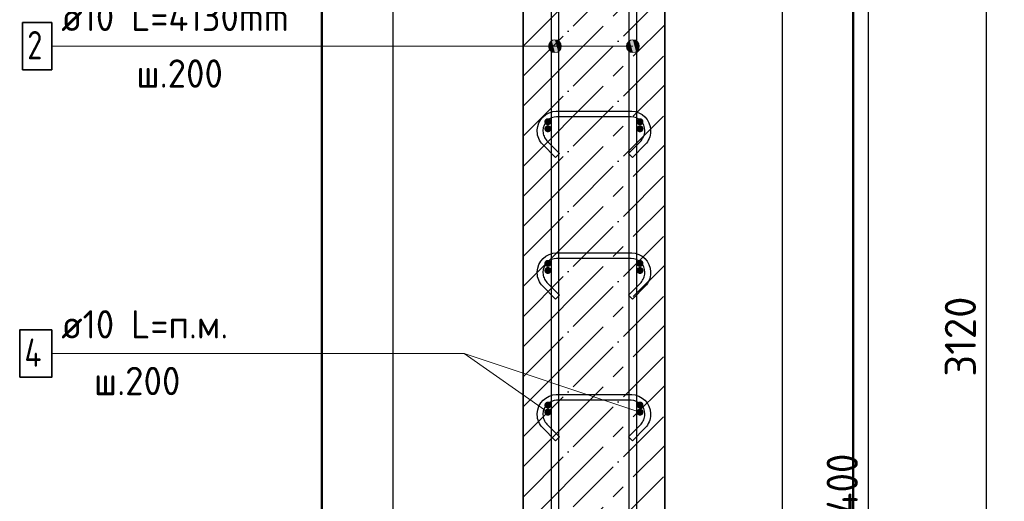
# Model space of a CAD drawing. Header units: millimetres. Extents: x -2995 to 47287, y -2809 to 58122.
# Tile 125 of 143: x 33255 to 34644, y 54603 to 55283. Entities that reach past the tile are written whole.
import ezdxf

# ---------------------------------------------------------------- set-up
doc = ezdxf.new("R2010")
doc.units = ezdxf.units.MM
doc.header["$PDMODE"] = 65
doc.linetypes.add('______11', pattern=[100, 80, -10, 0, -10])
doc.linetypes.add('______5', pattern=[220, 160, -20, 20, -20])
for name, color, linetype, lineweight in [('Standard', 7, 'Continuous', 25), ('Арм.стержн. Арматура края', 96, 'Continuous', 35), ('Арм.стержн. вертикальными 1', 22, 'Continuous', 35), ('Арм.стержн.горизонт. 1', 180, 'Continuous', 35), ('Размерная линия_ общее', 7, 'Continuous', 13)]:
    doc.layers.add(name, color=color, linetype=linetype, lineweight=lineweight)
doc.layers.add('Арм.стержн.Стяжки', color=7, linetype='Continuous', lineweight=35, true_color=0x501e0f)
doc.styles.add('ISOCPEUR', font='ISOCPEUR')
doc.dimstyles.new('DIMSTYLE_3', dxfattribs={"dimtxt": 44, "dimasz": 50, "dimexe": 0, "dimexo": 0, "dimgap": 22, "dimtad": 2, "dimdec": 0, "dimrnd": 5, "dimzin": 12, "dimdsep": 46, "dimtxsty": 'ISOCPEUR', "dimblk1": 'ALL_ML_STRICH', "dimblk2": 'ALL_ML_STRICH', "dimsah": 1, "dimcen": 0, "dimclrd": 7, "dimclre": 256, "dimclrt": 7, "dimadec": 0, "dimazin": 0, "dimtfac": 1, "dimtdec": 0, "dimtix": 1, "dimtmove": 2, "dimatfit": 3, "dimfxl": 0, "dimtzin": 0, "dimlwd": 0, "dimlwe": -3, "dimarcsym": 0})

# ---------------------------------------------------------------- blocks, each defined once
blk = doc.blocks.new('ALL_ML_STRICH')
at = {"color": 0, "linetype": 'ByBlock', "lineweight": -2}
for p, q in [((-0.3, -0.3), (0.3, 0.3)), ((0, -0.5), (0, 0.5)), ((-1, 0), (0.5, 0))]:
    blk.add_line(p, q, dxfattribs=at)
blk = doc.blocks.new('*D414')
at = {"layer": 'DEFPOINTS', "color": 7, "linetype": 'Continuous', "lineweight": 13, "transparency": 33554687}
for p in [(34261.3, 56388.8), (34289.9, 53268.8), (34619.2, 53268.8)]:
    blk.add_point(p, dxfattribs=at)
at = {"layer": 'Размерная линия_ общее', "color": 253, "linetype": 'Continuous', "lineweight": -2, "true_color": 0xa0a0a0, "transparency": 33554687}
for p, q in [((34281.3, 56388.8), (34619.2, 56388.8)), ((34309.9, 53268.8), (34619.2, 53268.8))]:
    blk.add_line(p, q, dxfattribs=at)
at = {"layer": 'Размерная линия_ общее', "color": 7, "linetype": 'Continuous', "lineweight": -2, "transparency": 33554687}
blk.add_line((34619.2, 53268.8), (34619.2, 56388.8), dxfattribs=at)
at = {"layer": 'Размерная линия_ общее', "color": 7, "linetype": 'Continuous', "lineweight": 13, "transparency": 33554687, "xscale": 50, "yscale": 50, "zscale": 50}
for p, rotation in [((34619.2, 56388.8), 90), ((34619.2, 53268.8), 270)]:
    blk.add_blockref('ALL_ML_STRICH', p, dxfattribs=dict(at, rotation=rotation))
at = {"layer": 'Размерная линия_ общее', "color": 7, "linetype": 'Continuous', "lineweight": 13, "transparency": 33554687, "insert": (34582.2, 54835.4), "char_height": 44, "width": 176, "attachment_point": 5, "rotation": 90, "style": 'ISOCPEUR'}
blk.add_mtext('\\A1;{3120}', dxfattribs=at)
blk = doc.blocks.new('*D417')
at = {"layer": 'DEFPOINTS', "color": 7, "linetype": 'Continuous', "lineweight": 13, "transparency": 33554687}
for p in [(34130, 55728.8), (34130, 53328.8), (34452.5, 53328.8)]:
    blk.add_point(p, dxfattribs=at)
at = {"layer": 'Размерная линия_ общее', "color": 253, "linetype": 'Continuous', "lineweight": -2, "true_color": 0xa0a0a0, "transparency": 33554687}
for p, q in [((34150, 55728.8), (34452.5, 55728.8)), ((34150, 53328.8), (34452.5, 53328.8))]:
    blk.add_line(p, q, dxfattribs=at)
at = {"layer": 'Размерная линия_ общее', "color": 7, "linetype": 'Continuous', "lineweight": -2, "transparency": 33554687}
blk.add_line((34452.5, 53328.8), (34452.5, 55728.8), dxfattribs=at)
at = {"layer": 'Размерная линия_ общее', "color": 7, "linetype": 'Continuous', "lineweight": 13, "transparency": 33554687, "xscale": 50, "yscale": 50, "zscale": 50}
for p, rotation in [((34452.5, 55728.8), 90), ((34452.5, 53328.8), 270)]:
    blk.add_blockref('ALL_ML_STRICH', p, dxfattribs=dict(at, rotation=rotation))
at = {"layer": 'Размерная линия_ общее', "color": 7, "linetype": 'Continuous', "lineweight": 13, "transparency": 33554687, "insert": (34393.5, 54378.8), "char_height": 44, "width": 2.2, "attachment_point": 1, "rotation": 90, "line_spacing_factor": 0.60241, "style": 'ISOCPEUR'}
blk.add_mtext('\\W0.91;12х200=2400', dxfattribs=at)

msp = doc.modelspace()

# ---------------------------------------------------------------- hatches: boundary and pattern name
at = {"layer": 'Арм.стержн. Арматура края', "linetype": 'Continuous', "lineweight": 50, "transparency": 33554687}
for points in [[(34005, 55138.8), (34004.7, 55140.7), (34003.6, 55142.3), (34002, 55143.4), (34000, 55143.8), (33998.1, 55143.4), (33996.5, 55142.3), (33995.4, 55140.7), (33995, 55138.8), (33995.4, 55136.9), (33996.5, 55135.3), (33998.1, 55134.2), (34000, 55133.8), (34002, 55134.2), (34003.6, 55135.3), (34004.7, 55136.9)], [(34135, 55138.8), (34134.7, 55140.7), (34133.6, 55142.3), (34132, 55143.4), (34130, 55143.8), (34128.1, 55143.4), (34126.5, 55142.3), (34125.4, 55140.7), (34125, 55138.8), (34125.4, 55136.9), (34126.5, 55135.3), (34128.1, 55134.2), (34130, 55133.8), (34132, 55134.2), (34133.6, 55135.3), (34134.7, 55136.9)], [(34005, 54938.8), (34004.7, 54940.7), (34003.6, 54942.3), (34002, 54943.4), (34000, 54943.8), (33998.1, 54943.4), (33996.5, 54942.3), (33995.4, 54940.7), (33995, 54938.8), (33995.4, 54936.9), (33996.5, 54935.3), (33998.1, 54934.2), (34000, 54933.8), (34002, 54934.2), (34003.6, 54935.3), (34004.7, 54936.9)], [(34135, 54938.8), (34134.7, 54940.7), (34133.6, 54942.3), (34132, 54943.4), (34130, 54943.8), (34128.1, 54943.4), (34126.5, 54942.3), (34125.4, 54940.7), (34125, 54938.8), (34125.4, 54936.9), (34126.5, 54935.3), (34128.1, 54934.2), (34130, 54933.8), (34132, 54934.2), (34133.6, 54935.3), (34134.7, 54936.9)], [(34005, 54738.8), (34004.7, 54740.7), (34003.6, 54742.3), (34002, 54743.4), (34000, 54743.8), (33998.1, 54743.4), (33996.5, 54742.3), (33995.4, 54740.7), (33995, 54738.8), (33995.4, 54736.9), (33996.5, 54735.3), (33998.1, 54734.2), (34000, 54733.8), (34002, 54734.2), (34003.6, 54735.3), (34004.7, 54736.9)], [(34135, 54738.8), (34134.7, 54740.7), (34133.6, 54742.3), (34132, 54743.4), (34130, 54743.8), (34128.1, 54743.4), (34126.5, 54742.3), (34125.4, 54740.7), (34125, 54738.8), (34125.4, 54736.9), (34126.5, 54735.3), (34128.1, 54734.2), (34130, 54733.8), (34132, 54734.2), (34133.6, 54735.3), (34134.7, 54736.9)]]:
    msp.add_hatch(color=4, dxfattribs=at).paths.add_polyline_path(points)
at = {"layer": 'Арм.стержн. вертикальными 1', "linetype": 'Continuous', "lineweight": 13, "transparency": 33554687}
for points in [[(34002.3, 55249.9), (34005.5, 55237.7), (34005.5, 55253.2)], [(34002.3, 55249.9), (34005.5, 55237.7), (34005.5, 55253.2)], [(34005.5, 55253.2), (34010, 55236.4), (34010, 55254.4)], [(34005.5, 55253.2), (34010, 55236.4), (34010, 55254.4)], [(34005.5, 55253.2), (34005.5, 55237.7), (34010, 55236.4)], [(34005.5, 55253.2), (34005.5, 55237.7), (34010, 55236.4)], [(34010, 55254.4), (34010, 55236.4), (34014.5, 55237.7)], [(34010, 55254.4), (34014.5, 55237.7), (34014.5, 55253.2)], [(34010, 55254.4), (34010, 55236.4), (34014.5, 55237.7)], [(34010, 55254.4), (34014.5, 55237.7), (34014.5, 55253.2)], [(34014.5, 55253.2), (34014.5, 55237.7), (34017.8, 55240.9)], [(34014.5, 55253.2), (34017.8, 55240.9), (34017.8, 55249.9)], [(34014.5, 55253.2), (34014.5, 55237.7), (34017.8, 55240.9)], [(34014.5, 55253.2), (34017.8, 55240.9), (34017.8, 55249.9)], [(34112.3, 55249.9), (34115.5, 55237.7), (34115.5, 55253.2)], [(34112.3, 55249.9), (34115.5, 55237.7), (34115.5, 55253.2)], [(34115.5, 55253.2), (34120, 55236.4), (34120, 55254.4)], [(34115.5, 55253.2), (34120, 55236.4), (34120, 55254.4)], [(34115.5, 55253.2), (34115.5, 55237.7), (34120, 55236.4)], [(34115.5, 55253.2), (34115.5, 55237.7), (34120, 55236.4)], [(34120, 55254.4), (34120, 55236.4), (34124.5, 55237.7)], [(34120, 55254.4), (34124.5, 55237.7), (34124.5, 55253.2)], [(34120, 55254.4), (34120, 55236.4), (34124.5, 55237.7)], [(34120, 55254.4), (34124.5, 55237.7), (34124.5, 55253.2)], [(34124.5, 55253.2), (34124.5, 55237.7), (34127.8, 55240.9)], [(34124.5, 55253.2), (34127.8, 55240.9), (34127.8, 55249.9)], [(34124.5, 55253.2), (34124.5, 55237.7), (34127.8, 55240.9)], [(34124.5, 55253.2), (34127.8, 55240.9), (34127.8, 55249.9)], [(34002.3, 55240.9), (34002.3, 55249.9), (34001, 55245.4)], [(34002.3, 55240.9), (34002.3, 55249.9), (34001, 55245.4)], [(34002.3, 55249.9), (34002.3, 55240.9), (34005.5, 55237.7)], [(34002.3, 55249.9), (34002.3, 55240.9), (34005.5, 55237.7)], [(34017.8, 55249.9), (34017.8, 55240.9), (34019, 55245.4)], [(34017.8, 55249.9), (34017.8, 55240.9), (34019, 55245.4)], [(34112.3, 55240.9), (34112.3, 55249.9), (34111, 55245.4)], [(34112.3, 55240.9), (34112.3, 55249.9), (34111, 55245.4)], [(34112.3, 55249.9), (34112.3, 55240.9), (34115.5, 55237.7)], [(34112.3, 55249.9), (34112.3, 55240.9), (34115.5, 55237.7)], [(34127.8, 55249.9), (34127.8, 55240.9), (34129, 55245.4)], [(34127.8, 55249.9), (34127.8, 55240.9), (34129, 55245.4)]]:
    msp.add_hatch(color=7, dxfattribs=at).paths.add_polyline_path(points)
at = {"layer": 'Арм.стержн.горизонт. 1', "linetype": 'Continuous', "lineweight": 50, "transparency": 33554687}
for points in [[(34005, 55128.8), (34004.7, 55130.7), (34003.6, 55132.3), (34002, 55133.4), (34000, 55133.8), (33998.1, 55133.4), (33996.5, 55132.3), (33995.4, 55130.7), (33995, 55128.8), (33995.4, 55126.9), (33996.5, 55125.3), (33998.1, 55124.2), (34000, 55123.8), (34002, 55124.2), (34003.6, 55125.3), (34004.7, 55126.9)], [(34135, 55128.8), (34134.7, 55130.7), (34133.6, 55132.3), (34132, 55133.4), (34130, 55133.8), (34128.1, 55133.4), (34126.5, 55132.3), (34125.4, 55130.7), (34125, 55128.8), (34125.4, 55126.9), (34126.5, 55125.3), (34128.1, 55124.2), (34130, 55123.8), (34132, 55124.2), (34133.6, 55125.3), (34134.7, 55126.9)], [(34005, 54928.8), (34004.7, 54930.7), (34003.6, 54932.3), (34002, 54933.4), (34000, 54933.8), (33998.1, 54933.4), (33996.5, 54932.3), (33995.4, 54930.7), (33995, 54928.8), (33995.4, 54926.9), (33996.5, 54925.3), (33998.1, 54924.2), (34000, 54923.8), (34002, 54924.2), (34003.6, 54925.3), (34004.7, 54926.9)], [(34135, 54928.8), (34134.7, 54930.7), (34133.6, 54932.3), (34132, 54933.4), (34130, 54933.8), (34128.1, 54933.4), (34126.5, 54932.3), (34125.4, 54930.7), (34125, 54928.8), (34125.4, 54926.9), (34126.5, 54925.3), (34128.1, 54924.2), (34130, 54923.8), (34132, 54924.2), (34133.6, 54925.3), (34134.7, 54926.9)], [(34005, 54728.8), (34004.7, 54730.7), (34003.6, 54732.3), (34002, 54733.4), (34000, 54733.8), (33998.1, 54733.4), (33996.5, 54732.3), (33995.4, 54730.7), (33995, 54728.8), (33995.4, 54726.9), (33996.5, 54725.3), (33998.1, 54724.2), (34000, 54723.8), (34002, 54724.2), (34003.6, 54725.3), (34004.7, 54726.9)], [(34135, 54728.8), (34134.7, 54730.7), (34133.6, 54732.3), (34132, 54733.4), (34130, 54733.8), (34128.1, 54733.4), (34126.5, 54732.3), (34125.4, 54730.7), (34125, 54728.8), (34125.4, 54726.9), (34126.5, 54725.3), (34128.1, 54724.2), (34130, 54723.8), (34132, 54724.2), (34133.6, 54725.3), (34134.7, 54726.9)]]:
    msp.add_hatch(color=4, dxfattribs=at).paths.add_polyline_path(points)

# ---------------------------------------------------------------- linework, layer by layer
at = {"color": 52, "linetype": 'Continuous', "lineweight": -3, "transparency": 33554687}
for p, q in [((33781, 57682.1), (33781, 52938.6)), ((33781, 57682.1), (33781, 52938.6)), ((34331, 52938.6), (34331, 57682.1)), ((34331, 52938.6), (34331, 57682.1))]:
    msp.add_line(p, q, dxfattribs=at)
at = {"layer": 'Standard', "color": 7, "linetype": 'Continuous', "lineweight": 35, "transparency": 33554687}
for p, q in [((33965, 56388.8), (33965, 53268.8)), ((34165, 53268.8), (34165, 56388.8))]:
    msp.add_line(p, q, dxfattribs=at)
at = {"layer": 'Standard', "color": 253, "linetype": '______5', "lineweight": -3, "true_color": 0xababab, "transparency": 33554687}
for p, q in [((33965, 55245.4), (34165, 55445.4)), ((33965, 55160.6), (34165, 55360.6)), ((33965, 55075.7), (34165, 55275.7)), ((33965, 54990.9), (34165, 55190.9)), ((33965, 54906), (34165, 55106)), ((33965, 54821.2), (34165, 55021.2)), ((33965, 54736.3), (34165, 54936.3)), ((33965, 54651.5), (34165, 54851.5)), ((33965, 54566.6), (34165, 54766.6)), ((33965, 54481.8), (34165, 54681.8))]:
    msp.add_line(p, q, dxfattribs=at)
at = {"layer": 'Standard', "color": 253, "linetype": '______11', "lineweight": -3, "true_color": 0xababab, "transparency": 33554687}
for p, q in [((33965, 55203), (34165, 55403)), ((33965, 55118.2), (34165, 55318.2)), ((33965, 55033.3), (34165, 55233.3)), ((33965, 54948.5), (34165, 55148.5)), ((33965, 54863.6), (34165, 55063.6)), ((33965, 54778.8), (34165, 54978.8)), ((33965, 54693.9), (34165, 54893.9)), ((33965, 54609), (34165, 54809)), ((33965, 54524.2), (34165, 54724.2)), ((33965, 54439.3), (34165, 54639.3))]:
    msp.add_line(p, q, dxfattribs=at)
at = {"layer": 'Standard', "color": 7, "linetype": 'Continuous', "lineweight": 13, "transparency": 33554687}
msp.add_line((34130, 54728.8), (33881.9, 54811.5), dxfattribs=at)
at = {"layer": 'Standard', "color": 7, "linetype": 'Continuous', "lineweight": 50, "transparency": 33554687}
msp.add_lwpolyline([(33681, 52838.6), (34431, 52838.6), (34431, 57782.1), (33681, 57782.1), (33681, 52838.6)], dxfattribs=at)
at = {"layer": 'Арм.стержн. вертикальными 1', "color": 7, "linetype": 'Continuous', "lineweight": 13, "transparency": 33554687}
for p, q in [((34010, 55254.4), (34010, 55254.4)), ((34010, 55254.4), (34010, 55254.4)), ((34120, 55254.4), (34120, 55254.4)), ((34120, 55254.4), (34120, 55254.4)), ((33299.9, 55245.4), (33891.9, 55245.4)), ((33891.9, 55245.4), (34120, 55245.4)), ((33891.9, 55245.4), (34120, 55245.4)), ((33891.9, 55245.4), (34010, 55245.4)), ((33891.9, 55245.4), (34010, 55245.4)), ((34001, 55245.4), (34001, 55245.4)), ((34001, 55245.4), (34001, 55245.4)), ((34019, 55245.4), (34019, 55245.4)), ((34019, 55245.4), (34019, 55245.4)), ((34111, 55245.4), (34111, 55245.4)), ((34111, 55245.4), (34111, 55245.4)), ((34129, 55245.4), (34129, 55245.4)), ((34129, 55245.4), (34129, 55245.4)), ((34010, 55236.4), (34010, 55236.4)), ((34010, 55236.4), (34010, 55236.4)), ((34120, 55236.4), (34120, 55236.4)), ((34120, 55236.4), (34120, 55236.4))]:
    msp.add_line(p, q, dxfattribs=at)
at = {"layer": 'Арм.стержн. вертикальными 1', "color": 4, "linetype": 'Continuous', "lineweight": 25, "transparency": 33554687}
for points in [[(34005, 53268.8), (34005, 57398.8), (34015, 57398.8), (34015, 53268.8), (34005, 53268.8)], [(34005, 53268.8), (34005, 57398.8), (34015, 57398.8), (34015, 53268.8), (34005, 53268.8)], [(34115, 53268.8), (34115, 57398.8), (34125, 57398.8), (34125, 53268.8), (34115, 53268.8)], [(34115, 53268.8), (34115, 57398.8), (34125, 57398.8), (34125, 53268.8), (34115, 53268.8)]]:
    msp.add_lwpolyline(points, dxfattribs=at)
at = {"layer": 'Арм.стержн. вертикальными 1', "color": 7, "linetype": 'Continuous', "lineweight": 35, "transparency": 33554687}
msp.add_lwpolyline([(33258.6, 55212.1), (33299.9, 55212.1), (33299.9, 55278.8), (33258.6, 55278.8), (33258.6, 55212.1)], dxfattribs=at)
at = {"layer": 'Арм.стержн. вертикальными 1', "color": 7, "linetype": 'Continuous', "lineweight": 13, "transparency": 33554687}
for centre in [(34010, 55245.4), (34010, 55245.4), (34120, 55245.4), (34120, 55245.4)]:
    msp.add_circle(centre, 9, dxfattribs=at)
at = {"layer": 'Арм.стержн.горизонт. 1', "color": 7, "linetype": 'Continuous', "lineweight": 13, "transparency": 33554687}
for p, q in [((33299.9, 54811.5), (33881.9, 54811.5)), ((33881.9, 54811.5), (34000, 54728.8))]:
    msp.add_line(p, q, dxfattribs=at)
at = {"layer": 'Арм.стержн.горизонт. 1', "color": 7, "linetype": 'Continuous', "lineweight": 35, "transparency": 33554687}
msp.add_lwpolyline([(33254.6, 54778.2), (33299.9, 54778.2), (33299.9, 54844.8), (33254.6, 54844.8), (33254.6, 54778.2)], dxfattribs=at)
at = {"layer": 'Арм.стержн.Стяжки', "color": 40, "linetype": 'Continuous', "lineweight": 25, "transparency": 33554687}
for points in [[(34113.6, 55094.1), (34131.5, 55111.9), (34132.7, 55113.4), (34133.8, 55114.9), (34134.7, 55116.5), (34135.5, 55118.2), (34136.1, 55119.9), (34136.6, 55121.7), (34136.9, 55123.5), (34137.1, 55125.4), (34137.1, 55126.6), (34136.5, 55130.2), (34135.3, 55133.9), (34133.5, 55137.2), (34131.2, 55139.9), (34128.5, 55142.2), (34125.1, 55144.1), (34121.4, 55145.3), (34117.8, 55145.8), (34012.3, 55145.8), (34008.7, 55145.3), (34005, 55144.1), (34001.6, 55142.2), (33998.9, 55139.9), (33996.6, 55137.2), (33994.8, 55133.9), (33993.6, 55130.2), (33993.1, 55126.6), (33993.1, 55125.4), (33993.2, 55123.5), (33993.5, 55121.7), (33994, 55119.9), (33994.6, 55118.2), (33995.4, 55116.5), (33996.3, 55114.9), (33997.4, 55113.4), (33998.6, 55111.9), (34016.5, 55094.1), (34010.8, 55088.4), (33992.8, 55106.5), (33991.1, 55108.4), (33989.6, 55110.5), (33988.3, 55112.8), (33987.2, 55115.1), (33986.3, 55117.5), (33985.6, 55120), (33985.2, 55122.6), (33985.1, 55125.1), (33985.1, 55127.1), (33985.7, 55132), (33987.4, 55137.1), (33990, 55141.8), (33993.2, 55145.6), (33997.1, 55148.8), (34001.8, 55151.5), (34006.8, 55153.1), (34011.7, 55153.8), (34118.4, 55153.8), (34123.3, 55153.1), (34128.3, 55151.5), (34133, 55148.8), (34136.9, 55145.6), (34140.1, 55141.8), (34142.7, 55137.1), (34144.4, 55132), (34145.1, 55127.1), (34145.1, 55125.1), (34144.9, 55122.6), (34144.5, 55120), (34143.8, 55117.5), (34142.9, 55115.1), (34141.8, 55112.8), (34140.5, 55110.5), (34139, 55108.4), (34137.3, 55106.5), (34119.3, 55088.4), (34113.6, 55094.1)], [(34113.6, 54894.1), (34131.5, 54911.9), (34132.7, 54913.4), (34133.8, 54914.9), (34134.7, 54916.5), (34135.5, 54918.2), (34136.1, 54919.9), (34136.6, 54921.7), (34136.9, 54923.5), (34137.1, 54925.4), (34137.1, 54926.6), (34136.5, 54930.2), (34135.3, 54933.9), (34133.5, 54937.2), (34131.2, 54939.9), (34128.5, 54942.2), (34125.1, 54944.1), (34121.4, 54945.3), (34117.8, 54945.8), (34012.3, 54945.8), (34008.7, 54945.3), (34005, 54944.1), (34001.6, 54942.2), (33998.9, 54939.9), (33996.6, 54937.2), (33994.8, 54933.9), (33993.6, 54930.2), (33993.1, 54926.6), (33993.1, 54925.4), (33993.2, 54923.5), (33993.5, 54921.7), (33994, 54919.9), (33994.6, 54918.2), (33995.4, 54916.5), (33996.3, 54914.9), (33997.4, 54913.4), (33998.6, 54911.9), (34016.5, 54894.1), (34010.8, 54888.4), (33992.8, 54906.5), (33991.1, 54908.4), (33989.6, 54910.5), (33988.3, 54912.8), (33987.2, 54915.1), (33986.3, 54917.5), (33985.6, 54920), (33985.2, 54922.6), (33985.1, 54925.1), (33985.1, 54927.1), (33985.7, 54932), (33987.4, 54937.1), (33990, 54941.8), (33993.2, 54945.6), (33997.1, 54948.8), (34001.8, 54951.5), (34006.8, 54953.1), (34011.7, 54953.8), (34118.4, 54953.8), (34123.3, 54953.1), (34128.3, 54951.5), (34133, 54948.8), (34136.9, 54945.6), (34140.1, 54941.8), (34142.7, 54937.1), (34144.4, 54932), (34145.1, 54927.1), (34145.1, 54925.1), (34144.9, 54922.6), (34144.5, 54920), (34143.8, 54917.5), (34142.9, 54915.1), (34141.8, 54912.8), (34140.5, 54910.5), (34139, 54908.4), (34137.3, 54906.5), (34119.3, 54888.4), (34113.6, 54894.1)], [(34113.6, 54694.1), (34131.5, 54711.9), (34132.7, 54713.4), (34133.8, 54714.9), (34134.7, 54716.5), (34135.5, 54718.2), (34136.1, 54719.9), (34136.6, 54721.7), (34136.9, 54723.5), (34137.1, 54725.4), (34137.1, 54726.6), (34136.5, 54730.2), (34135.3, 54733.9), (34133.5, 54737.2), (34131.2, 54739.9), (34128.5, 54742.2), (34125.1, 54744.1), (34121.4, 54745.3), (34117.8, 54745.8), (34012.3, 54745.8), (34008.7, 54745.3), (34005, 54744.1), (34001.6, 54742.2), (33998.9, 54739.9), (33996.6, 54737.2), (33994.8, 54733.9), (33993.6, 54730.2), (33993.1, 54726.6), (33993.1, 54725.4), (33993.2, 54723.5), (33993.5, 54721.7), (33994, 54719.9), (33994.6, 54718.2), (33995.4, 54716.5), (33996.3, 54714.9), (33997.4, 54713.4), (33998.6, 54711.9), (34016.5, 54694.1), (34010.8, 54688.4), (33992.8, 54706.5), (33991.1, 54708.4), (33989.6, 54710.5), (33988.3, 54712.8), (33987.2, 54715.1), (33986.3, 54717.5), (33985.6, 54720), (33985.2, 54722.6), (33985.1, 54725.1), (33985.1, 54727.1), (33985.7, 54732), (33987.4, 54737.1), (33990, 54741.8), (33993.2, 54745.6), (33997.1, 54748.8), (34001.8, 54751.5), (34006.8, 54753.1), (34011.7, 54753.8), (34118.4, 54753.8), (34123.3, 54753.1), (34128.3, 54751.5), (34133, 54748.8), (34136.9, 54745.6), (34140.1, 54741.8), (34142.7, 54737.1), (34144.4, 54732), (34145.1, 54727.1), (34145.1, 54725.1), (34144.9, 54722.6), (34144.5, 54720), (34143.8, 54717.5), (34142.9, 54715.1), (34141.8, 54712.8), (34140.5, 54710.5), (34139, 54708.4), (34137.3, 54706.5), (34119.3, 54688.4), (34113.6, 54694.1)]]:
    msp.add_lwpolyline(points, dxfattribs=at)

# ---------------------------------------------------------------- texts
at = {"layer": 'Арм.стержн. вертикальными 1', "color": 7, "linetype": 'Continuous', "lineweight": 25, "transparency": 33554687, "char_height": 40, "attachment_point": 7, "style": 'ISOCPEUR'}
for s, insert, width in [('\\W0.94;ø10 L=4130mm ', (33313.3, 55266.8), 386.635), ('\\W0.78;2', (33265.3, 55226.8), 43.521), ('\\W0.95;ш.200 ', (33419.3, 55186.8), 174.933)]:
    msp.add_mtext(s, dxfattribs=dict(at, insert=insert, width=width))
at = {"layer": 'Арм.стержн.горизонт. 1', "color": 7, "linetype": 'Continuous', "lineweight": 25, "transparency": 33554687, "char_height": 40, "attachment_point": 7, "style": 'ISOCPEUR'}
for s, insert, width in [('\\W0.94;ø10 L=п.м.', (33313.3, 54832.8), 266.644), ('\\W0.80;4', (33261.3, 54792.8), 47.978), ('\\W0.95;ш.200 ', (33359.3, 54752.8), 174.933)]:
    msp.add_mtext(s, dxfattribs=dict(at, insert=insert, width=width))

# ---------------------------------------------------------------- dimensions: what is measured, and where the dimension line sits
at = {"layer": 'Размерная линия_ общее', "color": 7, "linetype": 'Continuous', "lineweight": 13, "transparency": 33554687}
dim = msp.add_linear_dim(base=(34619.2, 56388.8), p1=(34309.9, 53268.8), p2=(34281.3, 56388.8), angle=90, dimstyle='DIMSTYLE_3', override={"dimpost": '<>', "dimclrd": 7, "dimclre": 253, "dimclrt": 7, "dimlwd": 0, "dimlwe": 65533}, dxfattribs=at)
dim.commit()
dim.dimension.update_dxf_attribs({"geometry": '*D414', "text_midpoint": (34582.2, 54835.4), "dimtype": 160})
dim = msp.add_linear_dim(base=(34452.5, 55728.8), p1=(34150, 53328.8), p2=(34150, 55728.8), angle=90, text='\\W0.91;12х200=2400', dimstyle='DIMSTYLE_3', override={"dimpost": '<>', "dimclrd": 7, "dimclre": 253, "dimclrt": 7, "dimlwd": 0, "dimlwe": 65533}, dxfattribs=at)
dim.commit()
dim.dimension.update_dxf_attribs({"geometry": '*D417', "text_midpoint": (34430.5, 54528.8), "dimtype": 160})

doc.saveas('drawing.dxf')
